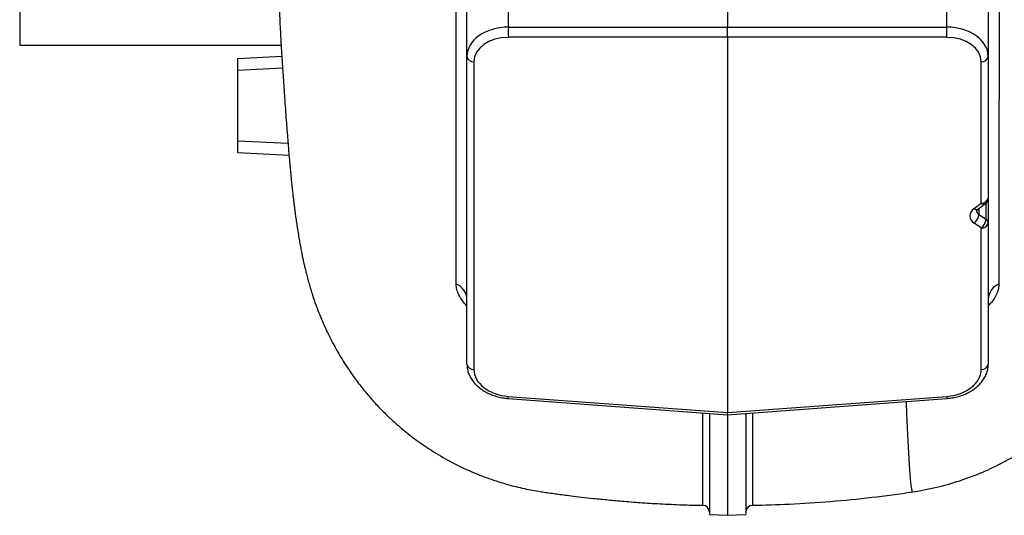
# Model space of a CAD drawing. Header units: millimetres. Extents: x 1108 to 5030, y 2116 to 3977.
# Tile 1 of 14: x 1108 to 1920, y 2116 to 2525. Entities that reach past the tile are written whole.
import ezdxf

# ---------------------------------------------------------------- set-up
doc = ezdxf.new("R2010")
doc.units = ezdxf.units.MM
doc.header["$LTSCALE"] = 2

msp = doc.modelspace()

# ---------------------------------------------------------------- linework, layer by layer
at = {"color": 7, "linetype": 'Continuous', "lineweight": 25}
for p, q in [((1107.76, 3904.24), (1107.76, 2504.24)), ((1510.87, 2556.81), (1510.87, 2519.05)), ((1691.76, 2552.22), (1691.76, 2519.05)), ((1872.64, 2519.05), (1872.64, 2556.8)), ((1476.76, 2494.68), (1476.76, 2537.91)), ((1906.76, 2537.88), (1906.76, 2494.68)), ((1510.87, 2519.05), (1691.76, 2519.05)), ((1691.76, 2510.58), (1691.76, 2519.05)), ((1691.76, 2519.05), (1872.64, 2519.05)), ((1691.76, 2510.58), (1510.87, 2510.58)), ((1872.64, 2510.58), (1691.76, 2510.58)), ((1691.76, 2510.58), (1691.76, 2200.85)), ((1107.76, 2504.24), (1323.43, 2504.24)), ((1287.76, 2493.19), (1323.97, 2495.09)), ((1476.76, 2240.73), (1476.76, 2494.68)), ((1906.76, 2494.68), (1906.76, 2377.95)), ((1287.76, 2483.21), (1287.76, 2493.19)), ((1482.44, 2490.45), (1482.44, 2236.5)), ((1901.07, 2373.71), (1901.07, 2490.45)), ((1287.76, 2425.28), (1287.76, 2483.21)), ((1287.76, 2415.29), (1287.76, 2425.28)), ((1329.94, 2413.08), (1287.76, 2415.29)), ((1895.07, 2369.25), (1901.07, 2373.71)), ((1898.34, 2368.67), (1904.34, 2373.14)), ((1906.76, 2377.95), (1906.76, 2357.46)), ((1899, 2364.48), (1905, 2360.46)), ((1901.07, 2353.23), (1895.07, 2357.25)), ((1906.76, 2357.46), (1906.76, 2240.73)), ((1901.07, 2236.5), (1901.07, 2353.23)), ((1906.76, 2294.37), (1906.76, 2294.45)), ((1510.74, 2212.51), (1691.76, 2199.1)), ((1510.87, 2214.26), (1691.76, 2200.85)), ((1691.76, 2200.85), (1872.64, 2214.26)), ((1691.76, 2199.1), (1872.77, 2212.51)), ((1691.76, 2199.1), (1691.76, 2200.85)), ((1676.75, 2116.86), (1691.76, 2116.07)), ((1691.76, 2116.07), (1706.76, 2116.86))]:
    msp.add_line(p, q, dxfattribs=at)
at = {"color": 8, "linetype": 'Continuous', "lineweight": 25}
for p, q in [((1324.6, 2485.14), (1287.76, 2483.21)), ((1287.76, 2425.28), (1329.11, 2423.11)), ((1905, 2360.46), (1905, 2373.71)), ((1899, 2369.16), (1899, 2364.48)), ((1510.74, 2212.51), (1510.87, 2214.26)), ((1872.64, 2214.26), (1872.77, 2212.51))]:
    msp.add_line(p, q, dxfattribs=at)
at = {"color": 7, "linetype": 'Continuous', "lineweight": 25}
for centre, radius, start, end in [((1578.1, 2514.81), 67.35, 176.39354, 183.60646), ((1805.42, 2514.81), 67.35, 356.39354, 3.60646), ((1481.91, 2495.67), 5.25, 190.82954, 275.78829), ((1901.6, 2495.67), 5.25, 264.21171, 349.17046), ((1901.6, 2378.94), 5.25, 264.21171, 349.17046), ((1900.76, 2377.95), 6, 306.65532, 0), ((1889.27, 2365.08), 9.75, 306.51336, 356.49461), ((1895.27, 2361.06), 9.75, 306.51336, 356.49461), ((1901.6, 2358.45), 5.25, 264.21171, 349.17046), ((1903.01, 2357.28), 3.76, 2.7971, 57.92528), ((1462.98, 2293.89), 13.79, 2.16587, 69.30278), ((1920.53, 2293.9), 13.78, 110.69083, 177.83177), ((1481.91, 2241.72), 5.25, 190.82954, 275.78829), ((1901.6, 2241.72), 5.25, 264.21171, 349.17046), ((1671.16, 2118.68), 5.6, 0.00205, 88.94261), ((1712.36, 2118.68), 5.6, 91.53234, 179.76808)]:
    msp.add_arc(centre, radius, start, end, dxfattribs=at)
at = {"color": 8, "linetype": 'Continuous', "lineweight": 25}
for centre in [(1903.15, 2375.94), (1897.15, 2371.48)]:
    msp.add_arc(centre, 3.05, 227.03128, 292.95549, dxfattribs=at)
at = {"color": 7, "linetype": 'Continuous', "lineweight": 25}
for centre, major_axis, ratio, start_param, end_param in [((1512.76, 2493.57), (35.97, -2.22), 0.705763, 1.666636, 3.185073), ((1870.76, 2493.57), (35.97, 2.22), 0.705763, 6.239705, 7.758142), ((1512.44, 2489.33), (29.96, -2.21), 0.705175, 1.675231, 3.193668), ((1871.07, 2489.33), (29.96, 2.21), 0.705175, 6.23111, 7.749547), ((1903.56, 2363.56), (11.98, 0.89), 0.705175, 2.304119, 3.874916), ((1512.44, 2235.38), (29.96, -2.21), 0.705175, 3.193668, 4.712104), ((1871.07, 2235.38), (29.96, 2.21), 0.705175, 4.712674, 6.23111)]:
    msp.add_ellipse(centre, major_axis=major_axis, ratio=ratio, start_param=start_param, end_param=end_param, dxfattribs=at)
at = {"color": 8, "linetype": 'Continuous', "lineweight": 25}
msp.add_ellipse((1903.24, 2367.8), major_axis=(5.97, 0.88), ratio=0.699504, start_param=3.039187, end_param=3.824763, dxfattribs=at)
at = {"color": 7, "linetype": 'Continuous', "lineweight": 25}
for points, knots in [([(1297.01, 2846.25), (1297.35, 2842.5), (1298.12, 2833.96), (1299.33, 2820.77), (1300.64, 2806.86), (1301.95, 2793.34), (1303.28, 2780.05), (1304.61, 2767.09), (1306.12, 2752.43), (1307.79, 2736.4), (1309.56, 2719.14), (1311.27, 2702.13), (1312.95, 2684.84), (1314.54, 2667.52), (1315.95, 2650.95), (1317.21, 2634.62), (1318.32, 2617.99), (1319.25, 2600.71), (1320.03, 2583.21), (1320.58, 2568.53), (1321.02, 2556.48), (1321.37, 2547.16), (1321.74, 2537.83), (1322.16, 2528.5), (1322.6, 2519.48), (1323.02, 2511.49), (1323.4, 2504.62), (1323.77, 2498.28), (1324.18, 2491.7), (1324.63, 2484.57), (1325.14, 2476.93), (1325.7, 2468.83), (1326.3, 2460.31), (1326.95, 2451.33), (1327.61, 2442.39), (1328.25, 2433.89), (1328.85, 2426.32), (1329.39, 2419.66), (1329.87, 2413.83), (1330.31, 2408.85), (1330.69, 2404.6), (1331.04, 2400.79), (1331.42, 2396.8), (1331.86, 2392.37), (1332.35, 2387.62), (1332.85, 2383.06), (1333.3, 2379.12), (1333.7, 2375.72), (1334.08, 2372.64), (1334.48, 2369.52), (1334.91, 2366.16), (1335.45, 2362.2), (1336.12, 2357.49), (1336.93, 2352.12), (1337.79, 2346.75), (1338.69, 2341.52), (1339.53, 2336.91), (1340.34, 2332.78), (1341.04, 2329.32), (1341.64, 2326.51), (1342.26, 2323.72), (1343.01, 2320.49), (1343.98, 2316.49), (1345.11, 2312.09), (1346.39, 2307.48), (1347.73, 2302.89), (1349.53, 2297.15), (1352.25, 2289.22), (1356.29, 2278.77), (1361.74, 2266.55), (1368.25, 2253.97), (1375.35, 2241.99), (1382.54, 2231.3), (1389.63, 2221.89), (1396.16, 2214.03), (1402.11, 2207.41), (1408.05, 2201.27), (1415.1, 2194.47), (1424.22, 2186.44), (1435.81, 2177.4), (1449.54, 2168.11), (1465.42, 2159.01), (1482, 2151.22), (1498.88, 2144.85), (1512.08, 2140.94), (1522.36, 2138.47), (1529.18, 2137.06), (1535.19, 2135.97), (1540.71, 2135.16), (1545.73, 2134.43), (1551.08, 2133.69), (1556.59, 2132.97), (1563.3, 2132.12), (1571.67, 2131.11), (1581.87, 2129.97), (1593.68, 2128.77), (1607.1, 2127.57), (1622.14, 2126.42), (1638.81, 2125.41), (1655.38, 2124.65), (1666.36, 2124.42), (1671.27, 2124.32)], [0, 0, 0, 0, 0.009687, 0.022051, 0.033709, 0.045193, 0.056471, 0.067494, 0.078202, 0.093897, 0.108677, 0.123067, 0.138815, 0.155193, 0.170714, 0.185447, 0.202479, 0.220641, 0.239906, 0.260141, 0.270959, 0.281871, 0.292844, 0.303856, 0.314829, 0.324675, 0.332732, 0.340445, 0.349138, 0.358805, 0.369433, 0.381013, 0.393539, 0.407003, 0.421782, 0.435634, 0.448363, 0.459988, 0.470524, 0.47998, 0.488004, 0.495133, 0.502724, 0.511263, 0.520766, 0.530518, 0.53857, 0.544932, 0.550806, 0.557381, 0.56467, 0.573088, 0.582889, 0.594098, 0.606315, 0.615637, 0.624928, 0.632933, 0.639461, 0.644504, 0.648486, 0.653749, 0.659807, 0.66667, 0.673301, 0.679598, 0.685222, 0.693331, 0.703213, 0.714957, 0.727529, 0.738926, 0.750153, 0.759888, 0.768179, 0.7751, 0.781099, 0.788016, 0.797823, 0.809189, 0.821997, 0.836117, 0.851437, 0.864294, 0.877786, 0.883233, 0.888749, 0.893918, 0.897383, 0.901718, 0.905888, 0.91029, 0.915247, 0.92194, 0.929829, 0.938961, 0.949366, 0.961065, 0.974075, 0.988409, 1, 1, 1, 1]), ([(1844.38, 2135.38), (1851.55, 2136.64), (1865.61, 2139.12), (1885.69, 2145.13), (1904.23, 2152.36), (1921, 2160.58), (1935.88, 2169.34), (1948.82, 2178.26), (1959.86, 2186.95), (1968.83, 2194.85), (1975.94, 2201.74), (1981.49, 2207.52), (1986.2, 2212.76), (1990.53, 2217.84), (1996.32, 2225.06), (2003.51, 2234.88), (2011.01, 2246.58), (2017.47, 2258.05), (2022.6, 2268.36), (2026.69, 2277.63), (2029.74, 2285.25), (2032.19, 2291.92), (2034.16, 2297.76), (2035.85, 2303.12), (2037.5, 2308.78), (2039.08, 2314.65), (2040.43, 2320.12), (2041.47, 2324.64), (2042.34, 2328.68), (2043.27, 2333.24), (2044.27, 2338.47), (2045.29, 2344.24), (2046.25, 2350.04), (2047.07, 2355.38), (2047.74, 2360.02), (2048.31, 2364.05), (2048.86, 2368.2), (2049.45, 2372.84), (2050.07, 2377.87), (2050.65, 2382.94), (2051.15, 2387.51), (2051.57, 2391.55), (2051.95, 2395.3), (2052.32, 2399.15), (2052.77, 2403.91), (2053.29, 2409.65), (2053.87, 2416.39), (2054.45, 2423.45), (2055.01, 2430.55), (2055.51, 2437), (2055.93, 2442.58), (2056.28, 2447.41), (2056.66, 2452.66), (2057.11, 2458.87), (2057.59, 2465.71), (2058.08, 2472.95), (2058.55, 2479.95), (2058.99, 2486.68), (2059.36, 2492.66), (2059.67, 2497.8), (2059.93, 2502.3), (2060.19, 2506.72), (2060.45, 2511.58), (2060.81, 2518.21), (2061.22, 2526.32), (2061.65, 2535.49), (2062.05, 2544.48), (2062.43, 2553.64), (2062.82, 2562.87), (2063.23, 2572.71), (2063.67, 2582.93), (2064.14, 2593.67), (2064.65, 2604.73), (2065.2, 2616.09), (2065.8, 2627.55), (2066.38, 2637.99), (2066.91, 2646.96), (2067.4, 2654.97), (2067.95, 2663.29), (2068.55, 2671.74), (2069.18, 2679.99), (2069.86, 2688.59), (2070.65, 2697.81), (2071.53, 2707.58), (2072.41, 2716.86), (2073.33, 2726.24), (2074.35, 2736.25), (2075.6, 2748.16), (2076.93, 2760.53), (2078.27, 2772.87), (2079.42, 2783.64), (2080.43, 2793.25), (2081.23, 2801.03), (2081.84, 2807.03), (2082.31, 2811.71), (2082.8, 2816.68), (2083.57, 2824.51), (2084.51, 2834.24), (2085.23, 2841.88), (2085.54, 2845.23)], [0, 0, 0, 0, 0.018725, 0.03673, 0.053846, 0.0699, 0.084742, 0.098256, 0.110335, 0.1209, 0.129034, 0.135884, 0.141603, 0.147363, 0.153396, 0.166066, 0.179847, 0.191032, 0.201981, 0.211834, 0.22075, 0.228727, 0.235826, 0.242716, 0.251411, 0.261394, 0.270219, 0.27794, 0.285576, 0.294277, 0.306072, 0.319147, 0.333422, 0.347285, 0.357181, 0.366241, 0.375872, 0.38683, 0.399098, 0.41032, 0.420047, 0.428308, 0.43594, 0.444138, 0.452911, 0.466164, 0.480029, 0.493908, 0.507812, 0.520953, 0.530229, 0.538604, 0.547637, 0.558281, 0.570554, 0.581707, 0.593396, 0.603819, 0.612828, 0.620401, 0.626421, 0.631999, 0.638568, 0.646156, 0.658542, 0.670637, 0.681941, 0.693061, 0.705502, 0.717991, 0.731366, 0.744697, 0.757835, 0.770756, 0.783398, 0.794748, 0.80375, 0.812069, 0.821399, 0.830919, 0.839427, 0.847907, 0.858166, 0.86829, 0.877931, 0.886369, 0.896306, 0.907485, 0.921036, 0.93208, 0.942282, 0.951386, 0.9592, 0.964245, 0.968363, 0.972462, 0.978213, 0.990447, 1, 1, 1, 1]), ([(1467.85, 2306.78), (1467.85, 2314.3), (1467.85, 2322.12), (1467.85, 2338.46), (1467.85, 2346.97), (1467.85, 2360.28), (1467.85, 2364.8), (1467.85, 2374.03), (1467.85, 2378.73), (1467.86, 2393.06), (1467.86, 2402.9), (1467.86, 2418.07), (1467.86, 2423.19), (1467.86, 2433.57), (1467.86, 2438.81), (1467.85, 2454.73), (1467.84, 2465.59), (1467.81, 2498.95), (1467.77, 2522.26), (1467.73, 2546.35)], [0, 0, 0, 0, 0.125, 0.125, 0.25, 0.25, 0.3125, 0.3125, 0.375, 0.375, 0.5, 0.5, 0.5625, 0.5625, 0.625, 0.625, 0.75, 0.75, 1, 1, 1, 1]), ([(1915.8, 2546.33), (1915.75, 2522.26), (1915.71, 2498.95), (1915.68, 2471.09), (1915.68, 2465.59), (1915.67, 2454.7), (1915.67, 2449.31), (1915.66, 2433.35), (1915.66, 2422.98), (1915.66, 2407.82), (1915.66, 2402.84), (1915.66, 2393), (1915.66, 2388.15), (1915.67, 2373.86), (1915.67, 2364.65), (1915.67, 2346.96), (1915.67, 2338.46), (1915.67, 2322.14), (1915.66, 2314.32), (1915.66, 2306.8)], [0, 0, 0, 0, 0.25, 0.25, 0.3125, 0.3125, 0.375, 0.375, 0.5, 0.5, 0.5625, 0.5625, 0.625, 0.625, 0.75, 0.75, 0.875, 0.875, 1, 1, 1, 1]), ([(1897.25, 2367.37), (1897.24, 2367.37), (1897.24, 2367.36), (1897.3, 2367.6), (1897.68, 2368.13), (1898.16, 2368.53), (1898.34, 2368.67)], [0, 0, 0, 0, 0.2059521, 0.53048, 0.8240394, 1, 1, 1, 1]), ([(1476.76, 2240.73), (1476.78, 2239.98), (1476.85, 2238.01), (1477.48, 2234.86), (1478.78, 2231.36), (1480.67, 2228.02), (1483.12, 2224.87), (1486.09, 2221.97), (1489.54, 2219.38), (1493.42, 2217.13), (1497.65, 2215.28), (1502.14, 2213.86), (1506.54, 2212.92), (1509.44, 2212.64), (1510.74, 2212.51)], [0, 0, 0, 0, 0.052008, 0.135671, 0.219645, 0.304611, 0.390902, 0.478522, 0.567213, 0.656607, 0.746371, 0.836265, 0.92619, 1, 1, 1, 1]), ([(1872.77, 2212.51), (1873.64, 2212.59), (1876.1, 2212.81), (1880.11, 2213.55), (1884.68, 2214.85), (1889.01, 2216.6), (1893.04, 2218.78), (1896.69, 2221.35), (1899.87, 2224.28), (1902.52, 2227.52), (1904.57, 2231), (1905.98, 2234.64), (1906.66, 2237.92), (1906.73, 2239.95), (1906.76, 2240.73)], [0, 0, 0, 0, 0.048917, 0.138955, 0.229185, 0.319617, 0.410278, 0.501114, 0.591886, 0.682218, 0.771608, 0.859581, 0.945916, 1, 1, 1, 1]), ([(1676.76, 2200.21), (1676.76, 2199.73), (1676.76, 2194.7), (1676.76, 2184.76), (1676.76, 2170.81), (1676.76, 2157.6), (1676.76, 2147.08), (1676.76, 2138.82), (1676.76, 2131.71), (1676.76, 2125.4), (1676.76, 2120.41), (1676.76, 2117.78), (1676.76, 2116.78), (1676.76, 2116.94), (1676.76, 2116.97)], [0, 0, 0, 0, 0.0084311, 0.0892368, 0.1971369, 0.3050826, 0.4129908, 0.4937856, 0.5745802, 0.682495, 0.7904528, 0.8983633, 0.9791667, 1, 1, 1, 1]), ([(1691.76, 2199.1), (1691.76, 2198.79), (1691.76, 2193.92), (1691.76, 2185.51), (1691.76, 2173.94), (1691.76, 2163.51), (1691.76, 2154.05), (1691.76, 2145.58), (1691.76, 2138.14), (1691.76, 2131.73), (1691.76, 2126.38), (1691.76, 2122.1), (1691.76, 2118.89), (1691.76, 2116.9), (1691.76, 2116), (1691.76, 2116.15), (1691.76, 2116.19)], [0, 0, 0, 0, 0.005481, 0.086455, 0.16738, 0.248305, 0.329514, 0.410722, 0.491609, 0.572564, 0.653487, 0.73441, 0.815636, 0.896861, 0.977749, 1, 1, 1, 1]), ([(1706.76, 2200.21), (1706.76, 2199.73), (1706.76, 2194.7), (1706.76, 2184.76), (1706.76, 2170.81), (1706.76, 2157.6), (1706.76, 2147.08), (1706.76, 2138.82), (1706.76, 2131.71), (1706.76, 2125.4), (1706.76, 2120.41), (1706.76, 2117.78), (1706.76, 2116.78), (1706.76, 2116.94), (1706.76, 2116.97)], [0, 0, 0, 0, 0.008431, 0.089237, 0.197137, 0.305083, 0.412991, 0.493786, 0.57458, 0.682495, 0.790453, 0.898363, 0.979167, 1, 1, 1, 1]), ([(1712.25, 2124.33), (1722.44, 2124.6), (1743.97, 2125.16), (1776.78, 2127.42), (1810.68, 2130.68), (1833.15, 2133.81), (1844.38, 2135.38)], [0, 0, 0, 0, 0.230318, 0.486975, 0.743582, 1, 1, 1, 1])]:
    msp.add_open_spline(points, degree=3, knots=knots, dxfattribs=at)
at = {"color": 8, "linetype": 'Continuous', "lineweight": 25}
for points, knots in [([(1476.76, 2288.74), (1475.45, 2290.23), (1472.73, 2293.33), (1470, 2297.99), (1468.18, 2302.61), (1467.96, 2305.38), (1467.85, 2306.78)], [0, 0, 0, 0, 0.235824, 0.491804, 0.74261, 1, 1, 1, 1]), ([(1915.66, 2306.8), (1915.5, 2305.07), (1915.21, 2301.96), (1912.95, 2296.93), (1910.27, 2292.64), (1907.76, 2289.95), (1906.76, 2288.87)], [0, 0, 0, 0, 0.3171557, 0.5686819, 0.827212, 1, 1, 1, 1]), ([(1839.02, 2210.01), (1839.13, 2207.03), (1839.41, 2199.61), (1839.87, 2189.21), (1840.39, 2178.44), (1840.93, 2168.29), (1841.48, 2158.85), (1842.05, 2150.5), (1842.63, 2143.81), (1843.21, 2138.91), (1843.78, 2136.17), (1844.17, 2135.07), (1844.37, 2135.41), (1844.38, 2135.44)], [0, 0, 0, 0, 0.060933, 0.1516443, 0.2440613, 0.3391909, 0.446719, 0.5560199, 0.6658219, 0.7754418, 0.885281, 0.9931496, 1, 1, 1, 1]), ([(1671.27, 2124.3), (1671.27, 2124.29), (1671.27, 2124), (1671.27, 2125.05), (1671.27, 2127.59), (1671.27, 2132.04), (1671.27, 2138.14), (1671.27, 2145.88), (1671.27, 2155.11), (1671.27, 2165.81), (1671.27, 2177.99), (1671.27, 2189.66), (1671.27, 2197.74), (1671.27, 2200.61)], [0, 0, 0, 0, 0.002083, 0.107311, 0.210136, 0.31312, 0.416564, 0.520147, 0.625232, 0.730431, 0.836, 0.941721, 1, 1, 1, 1]), ([(1712.25, 2200.61), (1712.25, 2197.82), (1712.25, 2189.06), (1712.25, 2176.45), (1712.25, 2162.91), (1712.25, 2151.22), (1712.25, 2141.3), (1712.25, 2133.36), (1712.25, 2127.8), (1712.25, 2124.66), (1712.25, 2124.55), (1712.25, 2124.51)], [0, 0, 0, 0, 0.056013, 0.175417, 0.295055, 0.415281, 0.535678, 0.658497, 0.781561, 0.905417, 1, 1, 1, 1])]:
    msp.add_open_spline(points, degree=3, knots=knots, dxfattribs=at)

doc.saveas('drawing.dxf')
